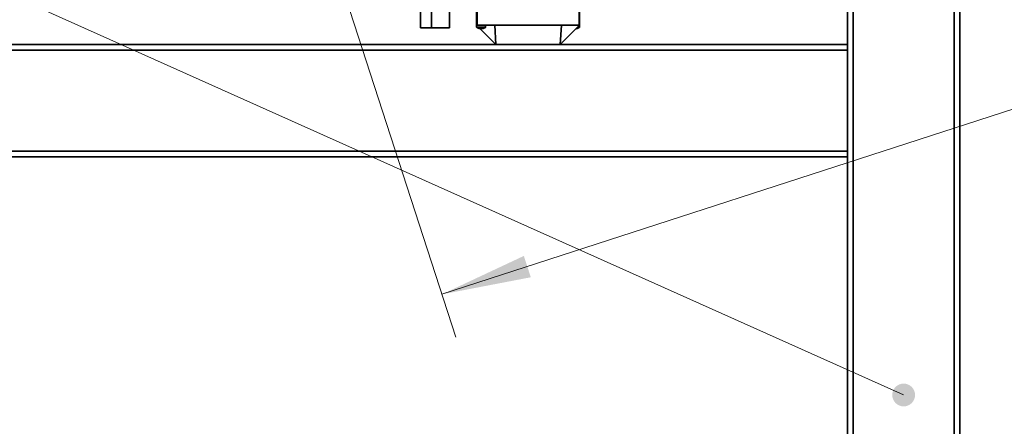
# Model space of a CAD drawing. Header units: millimetres. Extents: x 2945 to 26725, y -1082 to 16127.
# Tile 112 of 151: x 10054 to 10931, y 11420 to 11782. Entities that reach past the tile are written whole.
import ezdxf

# ---------------------------------------------------------------- set-up
doc = ezdxf.new("R2010")
doc.units = ezdxf.units.MM
doc.layers.get('0').update_dxf_attribs({"lineweight": 35})
for name, color, linetype, lineweight in [('几何体', 7, 'Continuous', 35), ('尺寸线层', 3, 'Continuous', 18), ('注释', 2, 'Continuous', 18)]:
    doc.layers.add(name, color=color, linetype=linetype, lineweight=lineweight)
doc.styles.add('标准', font='txt', dxfattribs={"width": 0.667})
doc.dimstyles.new('GB_尺寸', dxfattribs={"dimtxt": 3.5, "dimasz": 4, "dimexe": 2, "dimexo": 0, "dimtad": 1, "dimdsep": 46, "dimtxsty": '标准', "dimblk": '_CAXARROW', "dimcen": 0, "dimdle": 8, "dimazin": 2, "dimtfac": 0.707107, "dimtdec": 3, "dimtmove": 2, "dimatfit": 3, "dimfxl": 0, "dimfrac": 2, "dimtolj": 1, "dimarcsym": 0})

# ---------------------------------------------------------------- blocks, each defined once
blk = doc.blocks.new('*X88')
at = {"layer": '注释', "linetype": 'Continuous'}
h = blk.add_hatch(color=0, dxfattribs=at)
edge = h.paths.add_edge_path(flags=0)
edge.add_arc((5719.72, -2560.88), 10.16, 0, 360)
at = {"layer": '注释', "color": 0, "linetype": 'Continuous'}
blk.add_line((5719.72, -2560.88), (0, 0), dxfattribs=at)
blk = doc.blocks.new('*X148')
at = {"layer": '尺寸线层', "linetype": 'Continuous'}
for points in [[(5045.25, 9889.1), (5125.25, 9899.1), (5125.25, 9879.1)], [(16645.25, 9889.1), (16565.25, 9899.1), (16565.25, 9879.1)]]:
    blk.add_hatch(color=0, dxfattribs=at).paths.add_polyline_path(points, flags=0)
at = {"layer": '尺寸线层', "color": 0, "linetype": 'Continuous'}
for p, q in [((5045.25, 12332.6), (5045.25, 9849.1)), ((16645.25, 12332.6), (16645.25, 9849.1)), ((5045.25, 9889.1), (16645.25, 9889.1))]:
    blk.add_line(p, q, dxfattribs=at)
at = {"layer": '尺寸线层', "color": 0, "insert": (10845.25, 9936.22), "char_height": 70, "width": 328.1928, "attachment_point": 5, "line_spacing_factor": 1.15057, "style": '标准'}
blk.add_mtext('\\T1.1;11600', dxfattribs=at)
blk = doc.blocks.new('_CAXARROW')
blk.add_hatch(color=0).paths.add_polyline_path([(0, 0), (-1, 0.125), (-1, -0.125)], flags=0)
blk = doc.blocks.new('*X149')
at = {"layer": '尺寸线层', "linetype": 'Continuous'}
for points in [[(4845.25, 9644.59), (4925.25, 9654.59), (4925.25, 9634.59)], [(16845.25, 9644.59), (16765.25, 9654.59), (16765.25, 9634.59)]]:
    blk.add_hatch(color=0, dxfattribs=at).paths.add_polyline_path(points, flags=0)
at = {"layer": '尺寸线层', "color": 0, "linetype": 'Continuous'}
for p, q in [((4845.25, 12182.6), (4845.25, 9604.59)), ((16845.25, 12182.6), (16845.25, 9604.59)), ((4845.25, 9644.59), (16845.25, 9644.59))]:
    blk.add_line(p, q, dxfattribs=at)
at = {"layer": '尺寸线层', "color": 0, "insert": (10845.25, 9691.71), "char_height": 70, "width": 328.1928, "attachment_point": 5, "line_spacing_factor": 1.15057, "style": '标准'}
blk.add_mtext('\\T1.1;12000', dxfattribs=at)
blk = doc.blocks.new('*X154')
at = {"layer": '尺寸线层', "linetype": 'Continuous'}
for points in [[(11563.95, 11905.22), (11484.77, 11890.03), (11490.94, 11871.01)], [(10429.95, 11537.22), (10502.95, 11571.42), (10509.13, 11552.4)]]:
    blk.add_hatch(color=0, dxfattribs=at).paths.add_polyline_path(points, flags=0)
at = {"layer": '尺寸线层', "color": 0, "linetype": 'Continuous'}
for p, q in [((11425.25, 12332.6), (11576.29, 11867.17)), ((10291.25, 11964.6), (10442.29, 11499.17)), ((10429.95, 11537.22), (11563.95, 11905.22))]:
    blk.add_line(p, q, dxfattribs=at)
at = {"layer": '尺寸线层', "color": 0, "insert": (11065.75, 11793.09), "char_height": 70, "width": 257.1231, "attachment_point": 5, "rotation": 17.97902, "line_spacing_factor": 1.15057, "style": '标准'}
blk.add_mtext('\\T1.1;1200', dxfattribs=at)

msp = doc.modelspace()

# ---------------------------------------------------------------- linework, layer by layer
at = {"layer": '几何体'}
for p, q in [((10886.254, 12086.755), (10886.254, 10747.598)), ((10891.254, 12088.175), (10891.254, 10747.598)), ((10796.254, 12061.202), (10796.254, 10747.598)), ((10791.254, 12059.782), (10791.254, 11759.598)), ((10436.754, 11959.13), (10436.754, 11774.598)), ((10420.754, 11954.588), (10420.754, 11774.598)), ((10410.754, 11874.598), (10410.754, 11774.598)), ((10420.754, 11874.598), (10420.754, 11774.598)), ((10460.854, 11776.848), (10460.854, 11788.348)), ((10461.354, 11788.348), (10461.354, 11776.848)), ((10552.078, 11776.848), (10552.078, 11788.348)), ((10552.578, 11788.348), (10552.578, 11776.848)), ((10410.754, 11774.598), (10420.754, 11774.598)), ((10420.754, 11774.598), (10436.754, 11774.598)), ((10461.354, 11776.848), (10460.854, 11776.848)), ((10460.854, 11776.848), (10460.884, 11776.819)), ((10460.884, 11776.848), (10460.884, 11775.067)), ((10460.884, 11775.067), (10468.884, 11775.067)), ((10468.693, 11774.727), (10461.074, 11774.727)), ((10476.971, 11776.848), (10461.354, 11776.848)), ((10461.781, 11774.363), (10461.78, 11774.344)), ((10463.976, 11773.726), (10478.104, 11759.598)), ((10464.381, 11774.363), (10464.322, 11773.691)), ((10465.445, 11773.691), (10465.386, 11774.363)), ((10467.988, 11774.344), (10467.986, 11774.363)), ((10468.884, 11775.067), (10468.884, 11776.848)), ((10536.461, 11776.848), (10476.971, 11776.848)), ((10478.104, 11759.598), (10476.971, 11776.848)), ((10535.328, 11759.598), (10536.461, 11776.848)), ((10552.578, 11776.848), (10535.328, 11759.598)), ((10552.078, 11776.848), (10536.461, 11776.848)), ((10552.259, 11774.727), (10550.457, 11774.727)), ((10550.798, 11775.067), (10552.449, 11775.067)), ((10551.553, 11774.344), (10551.552, 11774.363)), ((10552.578, 11776.848), (10552.078, 11776.848)), ((10552.449, 11775.067), (10552.449, 11776.719)), ((10791.254, 11759.598), (9900.254, 11759.598)), ((10791.254, 11754.598), (9900.254, 11754.598)), ((10791.254, 11759.598), (10791.254, 11754.598)), ((10791.254, 11754.598), (10791.254, 11664.598)), ((10791.254, 11664.598), (9900.254, 11664.598)), ((10791.254, 11659.598), (9900.254, 11659.598)), ((10791.254, 11664.598), (10791.254, 11659.598)), ((10791.254, 11659.598), (10791.254, 10747.598))]:
    msp.add_line(p, q, dxfattribs=at)
for centre, radius, start, end in [((10461.284, 11775.067), 0.4, 180, 238.380763), ((10464.884, 11780.915), 7.267, 238.380763, 244.712078), ((10464.883, 11780.958), 7.288, 244.813127, 265.590294), ((10464.884, 11781.186), 6.842, 265.788379, 274.211621), ((10464.884, 11780.958), 7.288, 274.409706, 295.186873), ((10464.884, 11780.915), 7.267, 295.287922, 301.619237), ((10468.484, 11775.067), 0.4, 301.619237, 360), ((10548.45, 11780.957), 7.287, 278.062701, 295.187414), ((10548.449, 11780.915), 7.267, 295.287922, 301.619237), ((10552.049, 11775.067), 0.4, 301.619237, 360)]:
    msp.add_arc(centre, radius, start, end, dxfattribs=at)

# ---------------------------------------------------------------- block references
at = {"layer": '注释'}
msp.add_blockref('*X88', (5121.534, 14008.478), dxfattribs=at)

# ---------------------------------------------------------------- dimensions: what is measured, and where the dimension line sits
at = {"layer": '尺寸线层'}
for base, p1, p2, picture, middle in [((16645.254, 9889.097), (5045.254, 12332.598), (16645.254, 12332.598), '*X148', (10845.254, 9936.219)), ((16845.254, 9644.588), (4845.254, 12182.598), (16845.254, 12182.598), '*X149', (10845.254, 9691.709))]:
    dim = msp.add_linear_dim(base=base, p1=p1, p2=p2, dimstyle='GB_尺寸', override={"dimscale": 20, "dimsah": 1, "dimtfill": 1, "dimtzin": 0}, dxfattribs=at)
    dim.commit()
    dim.dimension.update_dxf_attribs({"geometry": picture, "text_midpoint": middle, "dimtype": 160})
dim = msp.add_linear_dim(base=(11563.946, 11905.217), p1=(10291.254, 11964.598), p2=(11425.254, 12332.598), angle=17.979024, text='1200', dimstyle='GB_尺寸', override={"dimscale": 20, "dimsah": 1, "dimtfac": 1, "dimtfill": 1, "dimtzin": 0}, dxfattribs=at)
dim.commit()
dim.dimension.update_dxf_attribs({"geometry": '*X154', "text_midpoint": (11065.75, 11793.085), "dimtype": 160})

doc.saveas('drawing.dxf')
